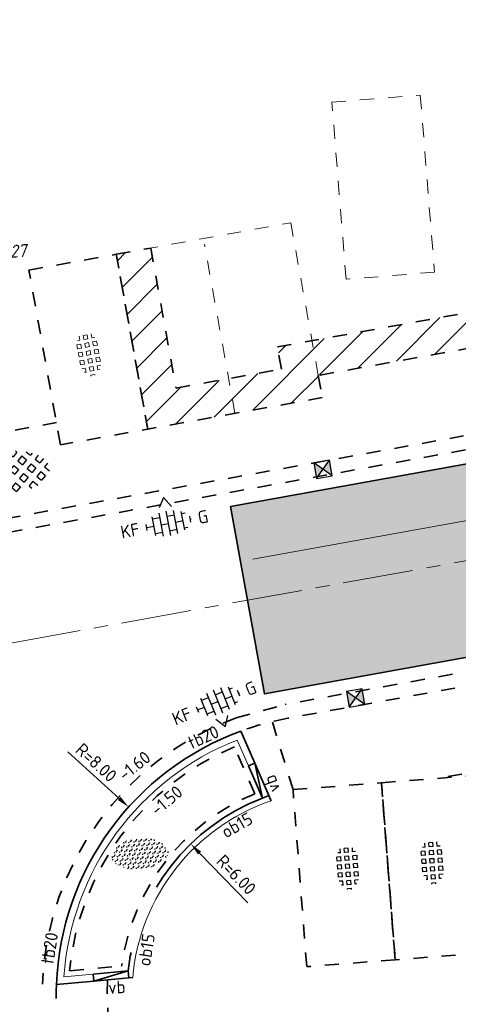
# Model space of a CAD drawing. Header units: metres. Extents: x 97990 to 98409, y 436026 to 436301.
# Tile 48 of 55: x 98308 to 98320, y 436163 to 436191. Entities that reach past the tile are written whole.
import ezdxf
from ezdxf.enums import TextEntityAlignment as Align

# ---------------------------------------------------------------- set-up
doc = ezdxf.new("R2010")
doc.units = ezdxf.units.M
for name, pattern in [('AM-AS-SO', [16, 10, -2, 2, -2]), ('VH-OPSLUITBAND-SO', [10, 4, -2, 2, -2]), ('ZZ-HIDDEN-SO', [4, 2, -2])]:
    doc.linetypes.add(name, pattern=pattern)
for name, color, linetype, lineweight in [('B-RO-OG-BEBOUWING-V', 254, 'Continuous', 18), ('B-WE-VH-MATERIAALGRENS-G', 252, 'ZZ-HIDDEN-SO', 18), ('B-WE-VH-NAP-T18-200', 252, 'Continuous', 18), ('B-WE-VH-OPENVERHARDING_TEGEL_GRAS-S-200', 70, 'Continuous', 18), ('N-OI-RI-ITR-M-200', 7, 'Continuous', 18), ('N-WE-AM-AS_WEG-G', 10, 'AM-AS-SO', 18), ('N-WE-GR-BEPLANTING-S-200', 90, 'Continuous', 25), ('N-WE-RI-HWA_KOLK-S-200', 150, 'Continuous', 25), ('N-WE-VH-FUNDERING-A-200', 252, 'Continuous', 18), ('N-WE-VH-FUNDERING-G', 7, 'Continuous', 35), ('N-WE-VH-FUNDERING_ZANDCEMENTSTABILISATIE-G', 7, 'ZZ-HIDDEN-SO', 35), ('N-WE-VH-HALFVERHARDING_GRASBETONSTEEN-S-200', 1, 'Continuous', 25), ('N-WE-VH-KANTOPSLUITING-T18-200', 1, 'Continuous', 18), ('N-WE-VH-KANTOPSLUITING_ACHTERKANTBAND-G', 1, 'Continuous', 18), ('N-WE-VH-KANTOPSLUITING_ELEMENT_VERLOOPBAND-G', 40, 'Continuous', 35), ('N-WE-VH-KANTOPSLUITING_OPSLUITBAND_150X250-G', 150, 'VH-OPSLUITBAND-SO', 35), ('N-WE-VH-KANTOPSLUITING_TROTTOIRBAND_180X200-G', 2, 'Continuous', 35), ('N-WE-VH-M-200', 7, 'Continuous', 18), ('N-WE-VH-MATERIAALGRENS-G', 7, 'ZZ-HIDDEN-SO', 35), ('N-WE-VH-NAP-T18-200', 4, 'Continuous', 18), ('N-WE-VH-OPENVERHARDING_BETONSTRAATSTEEN-S-200', 90, 'Continuous', 25), ('N-WE-VH-OPENVERHARDING_TEGEL_GRAS-S-200', 70, 'Continuous', 25)]:
    doc.layers.add(name, color=color, linetype=linetype, lineweight=lineweight)
doc.styles.add('NLCS-ISO', font='NLCS-ISO.ttf')
doc.styles.add('NLCS-ISO-M200-T18', font='NLCS-ISO.ttf', dxfattribs={"height": 0.36})
doc.styles.add('NLCS-ISO-M200-T18_CURSIEF', font='NLCS-ISO.ttf', dxfattribs={"oblique": 15, "height": 0.36})
doc.dimstyles.new('NLCS-M200-T18-PIJL_L2_H0', dxfattribs={"dimscale": 0.2, "dimtxt": 2.5, "dimasz": 1.8, "dimexe": 2, "dimexo": 2, "dimgap": 0.7, "dimtad": 1, "dimzin": 0, "dimdsep": 46, "dimtxsty": 'NLCS-ISO-M200-T18', "dimcen": 0, "dimdle": 2, "dimclrd": 256, "dimclre": 256, "dimclrt": 1, "dimadec": 0, "dimazin": 0, "dimtfac": 1, "dimtdec": 3, "dimtofl": 0, "dimtmove": 0, "dimatfit": 3, "dimfxl": 2, "dimfxlon": 1, "dimtfillclr": 256, "dimtolj": 1, "dimtzin": 0, "dimlwd": -1, "dimlwe": -1, "dimarcsym": 0})
doc.dimstyles.new('NLCS-M200-T18-PIJL_L2_H2', dxfattribs={"dimscale": 0.2, "dimtxt": 2.5, "dimasz": 1.8, "dimexe": 2, "dimexo": 2, "dimgap": 0.7, "dimtad": 1, "dimzin": 0, "dimdsep": 46, "dimtxsty": 'NLCS-ISO-M200-T18', "dimcen": 0, "dimdle": 2, "dimclrd": 256, "dimclre": 256, "dimclrt": 1, "dimazin": 0, "dimtfac": 1, "dimtdec": 3, "dimtofl": 0, "dimtmove": 0, "dimatfit": 3, "dimfxl": 2, "dimfxlon": 1, "dimtfillclr": 256, "dimtolj": 1, "dimtzin": 0, "dimlwd": -1, "dimlwe": -1, "dimarcsym": 0})

# ---------------------------------------------------------------- blocks, each defined once
blk = doc.blocks.new('SVH-GRASTEGEL_01_KL-SO')
for p, q in [((-1.291236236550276, 1.45793634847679), (-0.7162362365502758, 1.45793634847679)), ((-1.291236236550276, 0.8829363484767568), (-1.291236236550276, 1.457936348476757)), ((-0.7162362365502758, 0.8829363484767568), (-0.7162362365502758, 1.457936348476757)), ((-0.1412362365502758, 1.45793634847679), (0.4337637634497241, 1.45793634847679)), ((-0.1412362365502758, 0.8829363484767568), (-0.1412362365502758, 1.457936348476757)), ((0.4337637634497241, 0.8829363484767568), (0.4337637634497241, 1.457936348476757)), ((1.008763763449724, 1.45793634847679), (1.583763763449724, 1.45793634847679)), ((1.008763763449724, 0.8829363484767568), (1.008763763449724, 1.457936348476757)), ((1.583763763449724, 0.8829363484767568), (1.583763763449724, 1.457936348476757)), ((-3.124977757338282, 0.3079363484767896), (-3.016236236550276, 0.3079363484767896)), ((-3.016236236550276, -0.2670636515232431), (-3.016236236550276, 0.3079363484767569)), ((-2.441236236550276, 0.8829363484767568), (-2.441236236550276, 1.094667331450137)), ((-2.441236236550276, 0.8829363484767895), (-1.866236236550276, 0.8829363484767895)), ((-2.441236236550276, 0.3079363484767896), (-1.866236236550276, 0.3079363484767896)), ((-2.441236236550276, -0.2670636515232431), (-2.441236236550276, 0.3079363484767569)), ((-1.866236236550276, 0.8829363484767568), (-1.866236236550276, 1.384348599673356)), ((-1.866236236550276, -0.2670636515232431), (-1.866236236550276, 0.3079363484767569)), ((-1.291236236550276, 0.8829363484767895), (-0.7162362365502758, 0.8829363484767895)), ((-1.291236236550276, 0.3079363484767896), (-0.7162362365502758, 0.3079363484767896)), ((-1.291236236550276, -0.2670636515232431), (-1.291236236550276, 0.3079363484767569)), ((-0.7162362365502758, -0.2670636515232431), (-0.7162362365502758, 0.3079363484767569)), ((-0.1412362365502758, 0.8829363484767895), (0.4337637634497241, 0.8829363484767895)), ((-0.1412362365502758, 0.3079363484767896), (0.4337637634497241, 0.3079363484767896)), ((-0.1412362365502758, -0.2670636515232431), (-0.1412362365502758, 0.3079363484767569)), ((0.4337637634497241, -0.2670636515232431), (0.4337637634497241, 0.3079363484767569)), ((1.008763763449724, 0.8829363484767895), (1.583763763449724, 0.8829363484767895)), ((1.008763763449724, 0.3079363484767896), (1.583763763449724, 0.3079363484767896)), ((1.008763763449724, -0.2670636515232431), (1.008763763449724, 0.3079363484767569)), ((1.583763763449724, -0.2670636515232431), (1.583763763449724, 0.3079363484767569)), ((2.158763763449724, 0.8829363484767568), (2.158763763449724, 1.255005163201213)), ((2.158763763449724, 0.8829363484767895), (2.72099081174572, 0.8829363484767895)), ((2.158763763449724, 0.3079363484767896), (2.733763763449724, 0.3079363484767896)), ((2.158763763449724, -0.2670636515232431), (2.158763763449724, 0.3079363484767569)), ((2.733763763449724, -0.2670636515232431), (2.733763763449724, 0.3079363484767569)), ((-3.137920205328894, -0.2670636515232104), (-3.016236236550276, -0.2670636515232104)), ((-2.441236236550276, -0.2670636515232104), (-1.866236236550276, -0.2670636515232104)), ((-2.441236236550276, -0.8420636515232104), (-1.866236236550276, -0.8420636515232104)), ((-2.441236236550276, -1.094667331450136), (-2.441236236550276, -0.842063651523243)), ((-1.866236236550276, -1.384348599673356), (-1.866236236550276, -0.842063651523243)), ((-1.291236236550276, -0.2670636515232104), (-0.7162362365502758, -0.2670636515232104)), ((-1.291236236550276, -0.8420636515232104), (-0.7162362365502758, -0.8420636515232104)), ((-1.291236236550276, -1.417063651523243), (-1.291236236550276, -0.842063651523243)), ((-0.7162362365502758, -1.417063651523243), (-0.7162362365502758, -0.842063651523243)), ((-0.1412362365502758, -0.2670636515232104), (0.4337637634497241, -0.2670636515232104)), ((-0.1412362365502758, -0.8420636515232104), (0.4337637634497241, -0.8420636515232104)), ((-0.1412362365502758, -1.417063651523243), (-0.1412362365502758, -0.842063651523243)), ((0.4337637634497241, -1.417063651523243), (0.4337637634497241, -0.842063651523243)), ((1.008763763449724, -0.2670636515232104), (1.583763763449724, -0.2670636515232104)), ((1.008763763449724, -0.8420636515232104), (1.583763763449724, -0.8420636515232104)), ((1.008763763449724, -1.417063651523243), (1.008763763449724, -0.842063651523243)), ((1.583763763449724, -1.417063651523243), (1.583763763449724, -0.842063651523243)), ((2.158763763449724, -0.2670636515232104), (2.733763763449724, -0.2670636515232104)), ((2.158763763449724, -0.8420636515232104), (2.733763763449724, -0.8420636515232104)), ((2.158763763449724, -1.255005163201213), (2.158763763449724, -0.842063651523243)), ((2.733763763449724, -0.871421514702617), (2.733763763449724, -0.842063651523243)), ((-1.291236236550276, -1.41706365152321), (-0.7162362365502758, -1.41706365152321)), ((-0.1412362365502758, -1.41706365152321), (0.4337637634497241, -1.41706365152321)), ((1.008763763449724, -1.41706365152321), (1.583763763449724, -1.41706365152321))]:
    blk.add_line(p, q)
at = {"style": 'NLCS-ISO'}
blk.add_attdef('FORMAAT', text='', height=1.8, dxfattribs=at).set_placement((-4.391236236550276, 0.02043634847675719), align=Align.MIDDLE_RIGHT)
blk.add_attdef('KLEUR', text='', height=1.8, dxfattribs=at).set_placement((4.108763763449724, 0.02043634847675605), align=Align.MIDDLE_LEFT)
at = {"style": 'NLCS-ISO', "flags": 1}
blk.add_attdef('FUNCTIE', text='', height=1.8, dxfattribs=at).set_placement((-0.1412362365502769, -2.729563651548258), align=Align.TOP_CENTER)
blk = doc.blocks.new('SVH-GRASBETONSTEEN_02-SO')
for p, q in [((-1.164783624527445, 2.210629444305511), (-0.5460651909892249, 2.82934787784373)), ((0.07264137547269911, 2.210629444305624), (-0.5460770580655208, 2.829347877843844)), ((0.6913657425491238, 2.82935381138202), (0.5625822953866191, 2.958137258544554)), ((0.6913657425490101, 2.829353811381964), (0.8046645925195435, 2.942652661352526)), ((1.310090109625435, 2.210629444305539), (1.894162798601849, 2.794702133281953)), ((-4.877094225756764, 0.9731925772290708), (-4.258375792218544, 1.591911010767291)), ((-3.639669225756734, 0.9731925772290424), (-4.258387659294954, 1.591911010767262)), ((-3.020944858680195, 1.591916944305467), (-3.639663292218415, 2.210635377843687)), ((-3.639657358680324, 2.210629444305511), (-3.587975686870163, 2.262311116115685)), ((-3.020944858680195, 1.591916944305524), (-2.402226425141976, 2.210635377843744)), ((-2.40223235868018, 2.210629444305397), (-2.766716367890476, 2.575113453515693)), ((-2.402220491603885, 0.9731925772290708), (-1.783502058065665, 1.591911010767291)), ((-1.164795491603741, 0.9731925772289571), (-1.78351392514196, 1.591911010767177)), ((-0.546071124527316, 1.591916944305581), (-1.164789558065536, 2.210635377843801)), ((-0.5460711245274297, 1.591916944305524), (0.0726473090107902, 2.210635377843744)), ((0.07265324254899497, 0.9731925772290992), (0.6913716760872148, 1.591911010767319)), ((1.310078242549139, 0.9731925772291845), (0.691359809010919, 1.591911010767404)), ((1.928802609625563, 1.591916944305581), (1.310084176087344, 2.210635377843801)), ((1.928802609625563, 1.591916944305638), (2.547521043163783, 2.210635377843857)), ((2.547515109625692, 2.210629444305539), (1.980940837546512, 2.77720371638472)), ((2.547526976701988, 0.9731925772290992), (3.166245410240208, 1.591911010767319)), ((3.784951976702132, 0.9731925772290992), (3.166233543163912, 1.591911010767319)), ((4.403676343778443, 1.591916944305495), (3.874966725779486, 2.120626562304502)), ((4.403676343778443, 1.591916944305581), (4.521478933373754, 1.709719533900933)), ((-4.877106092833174, -0.2642442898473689), (-5.487478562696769, 0.346128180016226)), ((-4.258381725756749, 0.3544800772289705), (-4.877100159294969, 0.9731985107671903)), ((-4.258381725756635, 0.3544800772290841), (-3.639663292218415, 0.973198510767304)), ((-3.639657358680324, -0.2642442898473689), (-3.020938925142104, 0.354474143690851)), ((-2.402232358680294, -0.2642442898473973), (-3.020950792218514, 0.3544741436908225)), ((-1.783507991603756, 0.3544800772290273), (-2.402226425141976, 0.9731985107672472)), ((-1.783507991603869, 0.3544800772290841), (-1.16478955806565, 0.973198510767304)), ((-1.164783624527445, -0.2642442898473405), (-0.5460651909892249, 0.3544741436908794)), ((0.07264137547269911, -0.2642442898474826), (-0.5460770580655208, 0.3544741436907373)), ((0.6913657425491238, 0.354480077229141), (0.07264730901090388, 0.9731985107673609)), ((0.6913657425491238, 0.3544800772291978), (1.310084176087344, 0.9731985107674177)), ((1.310090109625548, -0.2642442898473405), (1.928808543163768, 0.3544741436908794)), ((2.547515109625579, -0.2642442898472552), (1.928796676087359, 0.3544741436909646)), ((3.166239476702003, 0.354480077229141), (2.547521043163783, 0.9731985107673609)), ((3.166239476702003, 0.354480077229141), (3.784957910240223, 0.9731985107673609)), ((3.784963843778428, -0.2642442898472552), (4.403682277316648, 0.3544741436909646)), ((5.022388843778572, -0.2642442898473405), (4.403670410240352, 0.3544741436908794)), ((5.420953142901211, 0.5746401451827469), (5.022394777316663, 0.9731985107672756)), ((5.022400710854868, 0.9731925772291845), (5.140131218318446, 1.090923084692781)), ((-5.351839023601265, -0.7389772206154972), (-4.877100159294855, -0.2642383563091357)), ((-4.824880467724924, -1.449467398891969), (-4.258375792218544, -0.8829627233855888)), ((-3.639669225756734, -1.501681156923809), (-4.258387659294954, -0.8829627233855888)), ((-3.020944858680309, -0.8829567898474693), (-3.639663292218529, -0.2642383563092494)), ((-3.020944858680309, -0.8829567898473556), (-2.402226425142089, -0.2642383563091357)), ((-2.402220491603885, -1.50168115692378), (-1.783502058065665, -0.8829627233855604)), ((-1.164795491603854, -1.501681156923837), (-1.783513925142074, -0.8829627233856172)), ((-0.546071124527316, -0.8829567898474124), (-1.164789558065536, -0.2642383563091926)), ((-0.546071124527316, -0.8829567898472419), (0.07264730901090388, -0.264238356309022)), ((0.07265324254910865, -1.50168115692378), (0.6913716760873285, -0.8829627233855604)), ((1.310078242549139, -1.501681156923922), (0.691359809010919, -0.8829627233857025)), ((1.928802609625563, -0.8829567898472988), (1.310084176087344, -0.2642383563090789)), ((1.928802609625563, -0.8829567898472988), (2.547521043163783, -0.2642383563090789)), ((2.547526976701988, -1.501681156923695), (3.166245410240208, -0.8829627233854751)), ((3.784951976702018, -1.501681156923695), (3.166233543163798, -0.8829627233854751)), ((4.403676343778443, -0.8829567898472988), (3.784957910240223, -0.2642383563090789)), ((4.403676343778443, -0.8829567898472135), (5.022394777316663, -0.2642383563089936)), ((-4.120107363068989, -1.982119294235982), (-3.639663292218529, -1.501675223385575)), ((-3.290411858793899, -2.389872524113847), (-3.020938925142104, -2.120399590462)), ((-2.483972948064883, -2.657377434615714), (-3.020950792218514, -2.120399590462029)), ((-1.783507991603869, -2.120393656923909), (-2.402226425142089, -1.501675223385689)), ((-1.783507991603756, -2.120393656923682), (-1.164789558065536, -1.501675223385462)), ((-0.9755535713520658, -2.928348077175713), (-1.16478955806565, -2.739112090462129)), ((-1.164783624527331, -2.73911802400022), (-0.5460651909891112, -2.120399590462)), ((0.07264137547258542, -2.739118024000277), (-0.5460770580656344, -2.120399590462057)), ((-0.1599215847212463, -2.971680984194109), (0.07264730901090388, -2.739112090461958)), ((0.6913657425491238, -2.120393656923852), (0.07264730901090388, -1.501675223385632)), ((0.6913657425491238, -2.120393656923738), (1.310084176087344, -1.501675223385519)), ((1.442749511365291, -2.871777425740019), (1.310084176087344, -2.739112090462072)), ((1.310090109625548, -2.739118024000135), (1.928808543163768, -2.120399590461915)), ((2.469643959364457, -2.661246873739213), (1.928796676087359, -2.120399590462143)), ((3.166239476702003, -2.120393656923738), (2.547521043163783, -1.501675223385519)), ((3.166239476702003, -2.120393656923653), (3.784957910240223, -1.501675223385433))]:
    blk.add_line(p, q)
at = {"style": 'NLCS-ISO'}
blk.add_attdef('FORMAAT', text='', height=1.8, dxfattribs=at).set_placement((-6.620801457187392, -0.09580145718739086), align=Align.MIDDLE_RIGHT)
blk.add_attdef('KLEUR', text='', height=1.8, dxfattribs=at).set_placement((6.429198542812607, -0.09580145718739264), align=Align.MIDDLE_LEFT)
at = {"style": 'NLCS-ISO', "flags": 1}
blk.add_attdef('FUNCTIE', text='', height=1.8, dxfattribs=at).set_placement((-7.110529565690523e-16, -3.975), align=Align.TOP_CENTER)
blk = doc.blocks.new('SRI-KOLK_STRAAT_01-SO')
h = blk.add_hatch(color=256)
h.dxf.hatch_style = 1
h.paths.add_polyline_path([(0, 1.125), (-1.125, 2.25), (-1.125, 1.110223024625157e-16)])
h.paths.add_polyline_path([(1.125, 2.25), (0, 1.125), (1.125, 1.110223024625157e-16)])
for p, q in [((-1.125, 1.530808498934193e-17), (1.125, 2.25)), ((1.125, 0), (-1.125, 2.25))]:
    blk.add_line(p, q)
blk.add_lwpolyline([(-1.125, 0), (1.125, 0), (1.125, 2.25), (-1.125, 2.25)], close=True)
blk = doc.blocks.new('*D209')
at = {"layer": 'Defpoints', "color": 0, "ltscale": 0.2, "transparency": 16777216}
for p in [(98310.82066981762, 436168.1564299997), (98316.76242995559, 436162.7996131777)]:
    blk.add_point(p, dxfattribs=at)
at = {"layer": 'N-WE-VH-M-200', "ltscale": 0.2, "transparency": 16777216}
blk.add_line((98309.08864673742, 436169.7179421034), (98310.55329061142, 436168.3974867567), dxfattribs=at)
blk.add_solid([(98310.5934667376, 436168.4420499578), (98310.51311448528, 436168.3529235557), (98310.82066981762, 436168.1564299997)], dxfattribs=at)
at = {"layer": 'N-WE-VH-M-200', "color": 1, "ltscale": 0.2, "transparency": 16777216, "insert": (98309.9015517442, 436169.4159132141), "char_height": 0.36, "attachment_point": 5, "rotation": 317.9636376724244, "style": 'NLCS-ISO-M200-T18'}
blk.add_mtext('\\A1;R=8.00', dxfattribs=at)
blk = doc.blocks.new('*D264')
at = {"layer": 'Defpoints', "color": 0, "ltscale": 0.2, "transparency": 16777216}
for p in [(98354.64420030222, 436184.0663878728), (98354.92517596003, 436182.5095184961), (98313.7175871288, 436176.6801663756)]:
    blk.add_point(p, dxfattribs=at)
at = {"layer": 'N-OI-RI-ITR-M-200', "ltscale": 0.2, "transparency": 16777216}
for p, q in [((98354.85413374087, 436182.9031591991), (98354.9962181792, 436182.115877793)), ((98314.35283941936, 436175.1872349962), (98354.57089932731, 436182.4455804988)), ((98313.92752056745, 436175.516937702), (98314.06960500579, 436174.7296562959))]:
    blk.add_line(p, q, dxfattribs=at)
for points in [[(98354.56024299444, 436182.5046266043), (98354.58155566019, 436182.3865343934), (98354.92517596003, 436182.5095184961)], [(98314.34218308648, 436175.2462811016), (98314.36349575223, 436175.1281888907), (98313.99856278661, 436175.123296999)]]:
    blk.add_solid(points, dxfattribs=at)
at = {"layer": 'N-OI-RI-ITR-M-200', "color": 1, "ltscale": 0.2, "transparency": 16777216, "insert": (98334.405035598, 436179.1313203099), "char_height": 0.36, "attachment_point": 5, "rotation": 10.230320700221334, "style": 'NLCS-ISO-M200-T18'}
blk.add_mtext('\\A1;41.59', dxfattribs=at)
blk = doc.blocks.new('*D324')
at = {"layer": 'Defpoints', "color": 0, "ltscale": 0.2, "transparency": 16777216}
for p in [(98312.58534285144, 436167.1068098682), (98316.76242995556, 436162.7996131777)]:
    blk.add_point(p, dxfattribs=at)
at = {"layer": 'N-WE-VH-M-200', "ltscale": 0.2, "transparency": 16777216}
blk.add_line((98314.20883737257, 436165.4327460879), (98312.83596807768, 436166.8483780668), dxfattribs=at)
blk.add_solid([(98312.87904004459, 436166.8901489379), (98312.79289611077, 436166.8066071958), (98312.58534285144, 436167.1068098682)], dxfattribs=at)
at = {"layer": 'N-WE-VH-M-200', "color": 1, "ltscale": 0.2, "transparency": 16777216, "insert": (98313.8774324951, 436166.2341241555), "char_height": 0.36, "attachment_point": 5, "rotation": 314.12141719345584, "style": 'NLCS-ISO-M200-T18'}
blk.add_mtext('\\A1;R=6.00', dxfattribs=at)
blk = doc.blocks.new('SGR-BEPLANTING_SOORT_01_KL-SO')
h = blk.add_hatch()
h.set_pattern_fill('AGR-BEPLANTING_SOORT_01', color=256, scale=0.1, pattern_type=2)
h.set_pattern_definition([(59.99999999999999, (0, 0), (-0.2886752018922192, 0.4999998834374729), [0.144338, -0.4330130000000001]), (120, (0, 0), (-0.5773502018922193, -1.165625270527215e-07), [0.144338, -0.433013]), (270, (0, 0), (0.288675, -0.5000000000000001), [0.125, -0.875])])
edge = h.paths.add_edge_path()
edge.add_ellipse((0, 0), major_axis=(3.25, -8.51819583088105e-16), ratio=0.5384615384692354, start_angle=0, end_angle=359.9999999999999)
at = {"style": 'NLCS-ISO'}
blk.add_attdef('TYPE', text='', height=1.8, dxfattribs=at).set_placement((4.25, -1.446759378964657e-15), align=Align.MIDDLE_LEFT)
blk = doc.blocks.new('SVH-BSS_KEIFORMAAT_HALFST_KL-SO')
for p, q in [((-1.049999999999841, -1.656152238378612), (-1.049999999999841, 1.656152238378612)), ((1.13686837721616e-13, -1.75), (1.13686837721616e-13, 1.75)), ((1.050000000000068, -1.65615223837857), (1.050000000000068, 1.65615223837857)), ((-3.149999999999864, -0.4307692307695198), (-3.149999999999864, 0.4307692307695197)), ((-3.149999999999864, 0), (-2.099999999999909, 0)), ((-2.099999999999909, -1.33561257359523), (-2.099999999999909, 1.33561257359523)), ((-2.100000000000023, 1.049999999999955), (-1.050000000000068, 1.049999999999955)), ((-1.049999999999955, 0), (0, 0)), ((-1.13686837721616e-13, 1.049999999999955), (1.049999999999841, 1.049999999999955)), ((1.049999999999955, 0), (2.099999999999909, 0)), ((2.100000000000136, -1.335612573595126), (2.100000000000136, 1.335612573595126)), ((2.099999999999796, 1.049999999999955), (2.600000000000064, 1.049999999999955)), ((3.150000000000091, -0.4307692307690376), (3.150000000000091, 0.4307692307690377)), ((3.149999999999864, 0), (3.25, 0)), ((-2.100000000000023, -1.050000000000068), (-1.050000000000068, -1.050000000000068)), ((-1.13686837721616e-13, -1.050000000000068), (1.049999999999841, -1.050000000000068)), ((2.099999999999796, -1.050000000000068), (2.599999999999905, -1.050000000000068))]:
    blk.add_line(p, q)
at = {"style": 'NLCS-ISO'}
blk.add_attdef('FORMAAT', text='', height=1.8, dxfattribs=at).set_placement((-4.25, 3.306314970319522e-16), align=Align.MIDDLE_RIGHT)
blk.add_attdef('KLEUR', text='', height=1.8, dxfattribs=at).set_placement((4.25, 0), align=Align.MIDDLE_LEFT)
at = {"style": 'NLCS-ISO', "flags": 1}
blk.add_attdef('FUNCTIE', text='', height=1.8, dxfattribs=at).set_placement((-7.804418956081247e-16, -2.75), align=Align.TOP_CENTER)

msp = doc.modelspace()

# ---------------------------------------------------------------- hatches: boundary and pattern name
at = {"layer": 'B-RO-OG-BEBOUWING-V', "ltscale": 0.2, "transparency": 33554687}
h = msp.add_hatch(dxfattribs=at)
h.set_pattern_fill('ANSI31', color=252, scale=0.2)
h.set_pattern_definition([(45, (0, 0), (-0.4490128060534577, 0.4490128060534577), [])])
edge = h.paths.add_edge_path()
edge.add_line((98344.67501599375, 436185.3378680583), (98342.63290194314, 436185.1746257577))
edge.add_line((98342.63290194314, 436185.1746257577), (98316.20817201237, 436180.4056284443))
edge.add_line((98316.20817201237, 436180.4056284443), (98316.32166220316, 436179.77678606))
edge.add_line((98316.32166220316, 436179.77678606), (98311.36178934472, 436178.8816540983))
edge.add_line((98311.36178934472, 436178.8816540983), (98310.46665738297, 436183.8415269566))
edge.add_line((98310.46665738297, 436183.8415269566), (98311.45075914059, 436184.0191325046))
edge.add_line((98311.45075914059, 436184.0191325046), (98312.16828555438, 436180.0433614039))
edge.add_line((98312.16828555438, 436180.0433614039), (98315.15995489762, 436180.5832822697))
edge.add_line((98315.15995489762, 436180.5832822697), (98315.04646470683, 436181.212124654))
edge.add_line((98315.04646470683, 436181.212124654), (98342.50394296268, 436186.1675069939))
edge.add_line((98342.50394296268, 436186.1675069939), (98344.16192755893, 436186.8600671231))
edge.add_arc((98341.16886252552, 436192.6011279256), 6.474427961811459, 297.5349932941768, 341.0472579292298)
edge.add_line((98347.29229093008, 436190.4983102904), (98348.13251007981, 436190.1651704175))
edge.add_arc((98342.89663150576, 436191.3827082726), 5.37557651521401, 288.46698246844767, 346.9092315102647, ccw=False)
edge.add_line((98344.59938900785, 436186.2839398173), (98344.67501599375, 436185.3378680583))
at = {"layer": 'N-WE-VH-FUNDERING-A-200'}
h = msp.add_hatch(dxfattribs=at)
h.set_pattern_fill('AVH-FUNDERING_OVERIG-SO', color=252, scale=0.2, angle=190, pattern_type=2)
h.set_pattern_definition([(190, (98326.714924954, 436179.0258580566), (-1.23589064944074, -0.4717775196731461), [0.288676, -1.443376]), (250, (98326.51745867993, 436178.4833261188), (0.0868243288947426, -0.4924032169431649), [0.2886759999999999, -1.443376]), (310, (98326.714924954, 436179.0258580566), (0.9396930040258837, -0.3420206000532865), [0.288676, -1.443376])])
h.paths.add_polyline_path([(98355.60327026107, 436178.7522383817), (98354.64420030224, 436184.0663878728), (98313.7175871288, 436176.6801663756), (98314.67665708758, 436171.3660168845)])

# ---------------------------------------------------------------- linework, layer by layer
at = {"layer": 'B-WE-VH-MATERIAALGRENS-G', "ltscale": 0.2}
for p, q in [((98316.59544725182, 436188.157387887), (98319.10743414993, 436188.3581908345)), ((98319.10743414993, 436188.3581908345), (98319.50904004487, 436183.3342170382)), ((98316.9970531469, 436183.1334140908), (98316.59544725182, 436188.157387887)), ((98310.46665738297, 436183.8415269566), (98315.42653024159, 436184.7366589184)), ((98315.42653024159, 436184.7366589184), (98316.20817201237, 436180.4056284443)), ((98313.84172577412, 436179.3292200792), (98312.97607633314, 436184.1257320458)), ((98319.50904004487, 436183.3342170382), (98316.9970531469, 436183.1334140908))]:
    msp.add_line(p, q, dxfattribs=at)
at = {"layer": 'N-WE-AM-AS_WEG-G', "ltscale": 0.2}
msp.add_line((98356.67619977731, 436181.6894938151), (98304.65297307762, 436172.3006134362), dxfattribs=at)
at = {"layer": 'N-WE-VH-FUNDERING-G'}
msp.add_lwpolyline([(98355.60327026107, 436178.7522383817), (98354.64420030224, 436184.0663878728), (98313.7175871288, 436176.6801663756), (98314.67665708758, 436171.3660168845)], close=True, dxfattribs=at)
at = {"layer": 'N-WE-VH-FUNDERING_ZANDCEMENTSTABILISATIE-G', "ltscale": 0.2}
for p, q in [((98314.40245350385, 436168.5328941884), (98313.8253958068, 436169.8633466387)), ((98309.14488113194, 436163.5034952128), (98310.61998593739, 436163.6424544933))]:
    msp.add_line(p, q, dxfattribs=at)
for radius, start, end in [(7.649999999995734, 112.5770832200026, 174.7207068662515), (6.2, 112.3734158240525, 172.186896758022)]:
    msp.add_arc((98316.76242995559, 436162.7996131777), radius, start, end, dxfattribs=at)
at = {"layer": 'N-WE-VH-KANTOPSLUITING_ACHTERKANTBAND-G'}
msp.add_lwpolyline([(98314.22365378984, 436169.3220969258), (98313.90477937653, 436170.0572872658, 0.2893675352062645), (98308.98099090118, 436163.3373921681), (98309.80894201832, 436163.4153876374)], format="xyb", dxfattribs=at)
msp.add_arc((98316.76242995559, 436162.7996131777), 5.850000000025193, 108.8763994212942, 174.8901732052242, dxfattribs=at)
at = {"layer": 'N-WE-VH-KANTOPSLUITING_ELEMENT_VERLOOPBAND-G', "ltscale": 0.2}
for p, q in [((98314.22365378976, 436169.3220969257), (98314.40713832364, 436169.4016797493)), ((98314.40713832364, 436169.4016797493), (98314.62253485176, 436168.4024448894)), ((98314.62156790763, 436168.404674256), (98314.80505244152, 436168.4842570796)), ((98309.80894201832, 436163.4153876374), (98309.82769957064, 436163.2162691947)), ((98309.82769957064, 436163.2162691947), (98310.80453423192, 436163.509175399)), ((98310.80453423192, 436163.509175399), (98310.82329178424, 436163.3100569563))]:
    msp.add_line(p, q, dxfattribs=at)
at = {"layer": 'N-WE-VH-KANTOPSLUITING_ELEMENT_VERLOOPBAND-G'}
for p, q in [((98314.80505244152, 436168.4842570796), (98314.40713832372, 436169.4016797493)), ((98309.82769957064, 436163.2162691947), (98310.82329178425, 436163.3100569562))]:
    msp.add_line(p, q, dxfattribs=at)
for points in [[(98314.62253485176, 436168.4024448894), (98314.22365378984, 436169.3220969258)], [(98309.80894201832, 436163.4153876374), (98310.80453423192, 436163.509175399)]]:
    msp.add_lwpolyline(points, dxfattribs=at)
at = {"layer": 'N-WE-VH-KANTOPSLUITING_OPSLUITBAND_150X250-G'}
msp.add_arc((98316.76242995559, 436162.7996131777), 6, 110.9044368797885, 173.2082857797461, dxfattribs=at)
at = {"layer": 'N-WE-VH-KANTOPSLUITING_TROTTOIRBAND_180X200-G'}
for p, q in [((98314.40713832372, 436169.4016797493), (98314.01228342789, 436170.3120491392)), ((98314.86979298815, 436168.3349925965), (98314.80505244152, 436168.4842570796)), ((98308.76870885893, 436163.1165091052), (98309.82769957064, 436163.2162691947)), ((98310.82329178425, 436163.3100569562), (98310.9356789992, 436163.3206441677))]:
    msp.add_line(p, q, dxfattribs=at)
msp.add_arc((98316.76242995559, 436162.7996131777), 8, 110.1066273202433, 177.7298061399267, dxfattribs=at)
at = {"layer": 'N-WE-VH-MATERIAALGRENS-G', "ltscale": 0.2}
for p, q in [((98342.63290194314, 436185.1746257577), (98316.20817201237, 436180.4056284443)), ((98307.98672095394, 436183.3939609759), (98310.46665738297, 436183.8415269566)), ((98310.46665738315, 436183.8415269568), (98311.36178934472, 436178.8816540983)), ((98311.36178934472, 436178.8816540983), (98310.46665738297, 436183.8415269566)), ((98308.88185291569, 436178.4340881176), (98307.98672095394, 436183.3939609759)), ((98316.20817201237, 436180.4056284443), (98316.32166220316, 436179.77678606)), ((98316.32166220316, 436179.77678606), (98308.88185291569, 436178.4340881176)), ((98308.77580898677, 436179.0642743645), (98303.49091241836, 436178.1104838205)), ((98338.12856715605, 436175.1916777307), (98315.26990710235, 436171.0659530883)), ((98338.19961459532, 436174.7980379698), (98315.34095454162, 436170.6723133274)), ((98338.39181861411, 436172.3564213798), (98319.62684367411, 436168.9698166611)), ((98313.87477610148, 436170.6876709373), (98315.26989385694, 436171.0659506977)), ((98315.4902553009, 436168.6493907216), (98314.89924612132, 436170.5796225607)), ((98318.0027289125, 436168.8440091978), (98320.51520227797, 436169.0386308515)), ((98315.4902553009, 436168.6493907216), (98318.00272866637, 436168.8440123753)), ((98318.00272866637, 436168.8440123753), (98318.39197197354, 436163.8190656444)), ((98318.37915185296, 436163.9845673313), (98318.00272866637, 436168.8440123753)), ((98318.39197221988, 436163.819062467), (98318.0027289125, 436168.8440091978)), ((98315.87949860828, 436163.6244439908), (98315.4902553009, 436168.6493907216)), ((98320.90444558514, 436164.0136841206), (98318.39197221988, 436163.819062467)), ((98318.39197197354, 436163.8190656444), (98315.87949860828, 436163.6244439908))]:
    msp.add_line(p, q, dxfattribs=at)
msp.add_lwpolyline([(98344.67501599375, 436185.3378680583), (98342.63290194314, 436185.1746257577), (98316.20817201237, 436180.4056284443), (98316.32166220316, 436179.77678606), (98311.36178934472, 436178.8816540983), (98310.46665738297, 436183.8415269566), (98311.45075914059, 436184.0191325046), (98312.16828555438, 436180.0433614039), (98315.15995489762, 436180.5832822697), (98315.04646470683, 436181.212124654), (98342.50394296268, 436186.1675069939), (98344.16192755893, 436186.8600671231, 0.1921726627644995), (98347.29229093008, 436190.4983102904), (98348.13251007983, 436190.1651704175, -0.2606229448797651), (98344.59938900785, 436186.2839398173)], format="xyb", close=True, dxfattribs=at)
for points in [[(98287.2682336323, 436174.3894114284), (98304.19834068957, 436175.7751065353), (98344.77063202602, 436183.097381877)], [(98287.3008637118, 436173.9907445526), (98304.25029867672, 436175.3780216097), (98344.8416742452, 436182.7037411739)]]:
    msp.add_lwpolyline(points, dxfattribs=at)
for centre, radius, start, end in [((98316.76242995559, 436162.7996131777), 8.4, 110.1066273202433, 177.7298061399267), ((98316.76242995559, 436162.7996131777), 8, 100.2349131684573, 110.1066273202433), ((98316.76242995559, 436162.7996131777), 8, 177.7298061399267, 184.4697130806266), ((98317.25400444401, 436162.888998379), 7.040967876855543, 177.0264154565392, 184.6959109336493)]:
    msp.add_arc(centre, radius, start, end, dxfattribs=at)
at = {"layer": 'N-WE-VH-OPENVERHARDING_BETONSTRAATSTEEN-S-200', "ltscale": 0.2}
for points in [[(98312.03599222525, 436176.6875007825), (98311.80722876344, 436176.9357687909), (98311.68801251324, 436176.6436710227)], [(98313.30235609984, 436170.643898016), (98313.57488371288, 436170.4446533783), (98313.63525152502, 436170.7543134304)]]:
    msp.add_lwpolyline(points, dxfattribs=at)

# ---------------------------------------------------------------- block references
at = {"layer": 'B-WE-VH-OPENVERHARDING_TEGEL_GRAS-S-200', "xscale": 0.2, "yscale": 0.2, "zscale": 0.2, "rotation": 100.828615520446}
msp.add_blockref('SVH-GRASTEGEL_01_KL-SO', (98309.69167467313, 436181.0133834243), dxfattribs=at)
at = {"layer": 'N-WE-GR-BEPLANTING-S-200', "xscale": 0.2499999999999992, "yscale": 0.2499999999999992, "zscale": 0.2499999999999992, "rotation": 5.122887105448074}
msp.add_blockref('SGR-BEPLANTING_SOORT_01_KL-SO', (98311.13354193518, 436166.8276174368), dxfattribs=at)
at = {"layer": 'N-WE-RI-HWA_KOLK-S-200', "xscale": 0.2, "yscale": 0.2, "rotation": 10.22999999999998}
for p in [(98316.38261286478, 436177.5167905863), (98317.31145098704, 436171.0279652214)]:
    msp.add_blockref('SRI-KOLK_STRAAT_01-SO', p, dxfattribs=at)
at = {"layer": 'N-WE-VH-HALFVERHARDING_GRASBETONSTEEN-S-200', "xscale": 0.2000000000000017, "yscale": 0.2000000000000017, "zscale": 0.2000000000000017, "rotation": 185.7237380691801}
msp.add_blockref('SVH-GRASBETONSTEEN_02-SO', (98307.46934727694, 436177.6601683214), dxfattribs=at)
at = {"layer": 'N-WE-VH-OPENVERHARDING_BETONSTRAATSTEEN-S-200', "ltscale": 0.2, "xscale": 0.2, "yscale": 0.2, "zscale": 0.2}
for p, rotation in [((98311.95370987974, 436176.204698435), 10.72533681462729), ((98313.3645348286, 436171.1480021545), 21.89620792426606)]:
    msp.add_blockref('SVH-BSS_KEIFORMAAT_HALFST_KL-SO', p, dxfattribs=dict(at, rotation=rotation)).add_auto_attribs({'FORMAAT': 'KF', 'KLEUR': 'G'})
at = {"layer": 'N-WE-VH-OPENVERHARDING_TEGEL_GRAS-S-200', "ltscale": 0.2, "xscale": 0.2, "yscale": 0.2, "zscale": 0.2, "rotation": 94.4294104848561}
for p in [(98317.05028875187, 436166.4405262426), (98319.44953047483, 436166.5983057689)]:
    msp.add_blockref('SVH-GRASTEGEL_01_KL-SO', p, dxfattribs=at)

# ---------------------------------------------------------------- texts
at = {"layer": 'B-WE-VH-NAP-T18-200', "linetype": 'Continuous', "style": 'NLCS-ISO-M200-T18_CURSIEF', "oblique": 15}
msp.add_text('-1.27', height=0.36, rotation=4.5980001, dxfattribs=at).set_placement((98306.949, 436183.697, -1.269))
at = {"layer": 'N-WE-VH-KANTOPSLUITING-T18-200', "ltscale": 0.2, "style": 'NLCS-ISO-M200-T18'}
for s, rotation, p in [('tb20', 24.14026111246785, (98312.60846544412, 436169.7918744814)), ('vb', 110.4606377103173, (98315.13776457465, 436168.6475240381)), ('ob15', 29.55773653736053, (98313.58401034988, 436167.2562557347)), ('ob15', 81.01841246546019, (98311.42797268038, 436163.6186022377)), ('tb20', 81.01841246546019, (98308.68261979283, 436163.6792284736)), ('vb', 2.988263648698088, (98310.25220968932, 436162.8519623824))]:
    msp.add_text(s, height=0.3599999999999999, rotation=rotation, dxfattribs=at).set_placement(p)
at = {"layer": 'N-WE-VH-NAP-T18-200', "ltscale": 0.2, "style": 'NLCS-ISO-M200-T18'}
for s, rotation, p in [('-1.60', 38.7095078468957, (98310.70862950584, 436168.8727587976)), ('-1.50', 40.08515846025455, (98311.63290811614, 436167.8805790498))]:
    msp.add_text(s, height=0.36, rotation=rotation, dxfattribs=at).set_placement(p)

# ---------------------------------------------------------------- dimensions: what is measured, and where the dimension line sits
at = {"layer": 'N-OI-RI-ITR-M-200', "ltscale": 0.2}
dim = msp.add_linear_dim(base=(98354.92517596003, 436182.5095184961), p1=(98313.7175871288, 436176.6801663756), p2=(98354.64420030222, 436184.0663878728), angle=10.23032070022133, dimstyle='NLCS-M200-T18-PIJL_L2_H2', dxfattribs=at)
dim.commit()
dim.dimension.update_dxf_attribs({"geometry": '*D264', "text_midpoint": (98334.405035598, 436179.1313203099)})
at = {"layer": 'N-WE-VH-M-200', "ltscale": 0.2}
dim = msp.add_radius_dim(center=(98316.76242995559, 436162.7996131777), mpoint=(98310.82066981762, 436168.1564299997), dimstyle='NLCS-M200-T18-PIJL_L2_H0', override={"dimpost": 'R=<>'}, dxfattribs=at)
dim.commit()
dim.dimension.update_dxf_attribs({"geometry": '*D209', "text_midpoint": (98309.9015517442, 436169.4159132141)})
dim = msp.add_radius_dim(center=(98316.76242995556, 436162.7996131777), mpoint=(98312.58534285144, 436167.1068098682), dimstyle='NLCS-M200-T18-PIJL_L2_H0', override={"dimpost": 'R=<>'}, dxfattribs=at)
dim.commit()
dim.dimension.update_dxf_attribs({"geometry": '*D324', "text_midpoint": (98313.6477153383, 436166.0113461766), "dimtype": 164})

doc.saveas('drawing.dxf')
